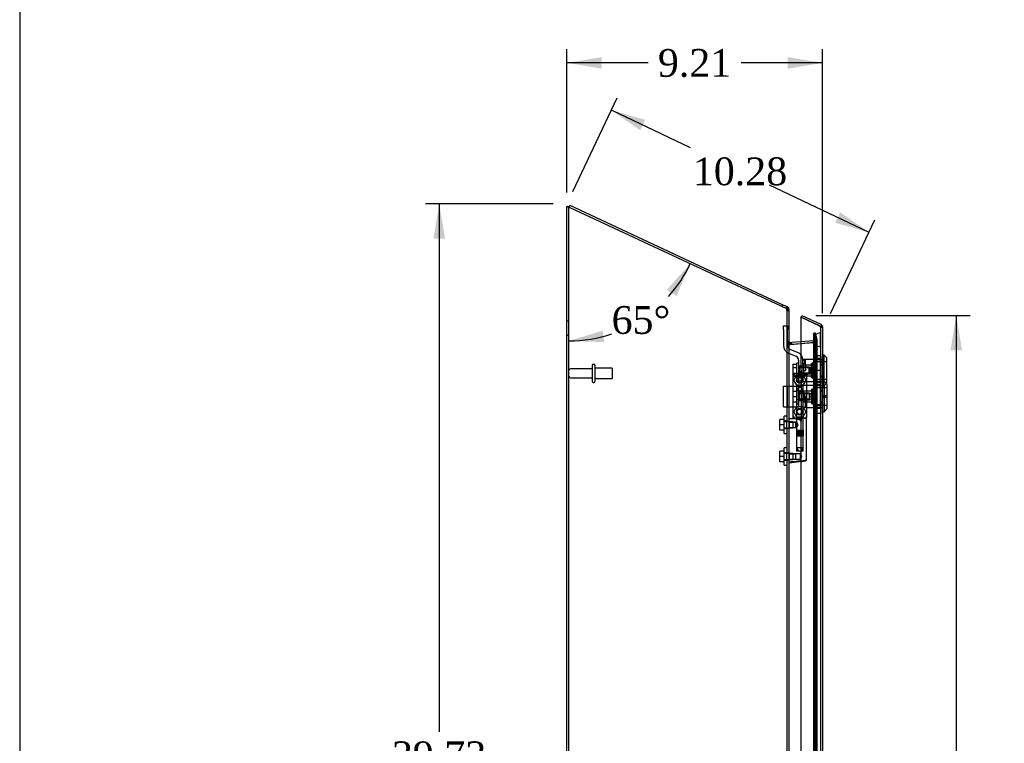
# Model space of a CAD drawing. Header units: inches. Extents: x 1 to 240, y -1 to 159.
# Tile 11 of 24: x 1 to 36, y 83 to 109. Entities that reach past the tile are written whole.
import ezdxf
from ezdxf.enums import TextEntityAlignment as Align
from ezdxf.lldxf.tags import DXFTag

# ---------------------------------------------------------------- set-up
doc = ezdxf.new("R2010")
doc.units = ezdxf.units.IN
doc.header["$MEASUREMENT"] = 0
for name, color, linetype in [('COM70220', 7, 'Continuous'), ('COM70699-9', 7, 'Continuous'), ('COM70702-5', 7, 'Continuous'), ('COM70705-9', 7, 'Continuous'), ('Default', 7, 'Continuous'), ('HNG86659-1', 7, 'Continuous'), ('HNG86659-2', 7, 'Continuous'), ('LOK10031', 7, 'Continuous'), ('LOK10031_CAM', 7, 'Continuous'), ('LOK10031_INSERT', 7, 'Continuous'), ('LOK10031_NUT', 7, 'Continuous'), ('LOK10031_SC', 7, 'Continuous'), ('SCS86661', 7, 'Continuous'), ('STD26089', 7, 'Continuous'), ('WAM30017', 7, 'Continuous')]:
    doc.layers.add(name, color=color, linetype=linetype)
doc.styles.add('SEACAD_Times_New_Roman', font='times.ttf')
tags = doc.linetypes.add('HIDDEN2', pattern=[0.1875, 0.125, -0.0625]).pattern_tags.tags
tags[6:7] = [DXFTag(74, 4), DXFTag(75, 0), DXFTag(340, '0'), DXFTag(46, 0.0), DXFTag(50, 0.0), DXFTag(44, 0.0), DXFTag(45, 0.0)]
tags[4:5] = [DXFTag(74, 4), DXFTag(75, 0), DXFTag(340, '0'), DXFTag(46, 0.0), DXFTag(50, 0.0), DXFTag(44, 0.0), DXFTag(45, 0.0)]
doc.dimstyles.new('HAMMOND_(STH_-_240x160)', dxfattribs={"dimtxt": 1, "dimasz": 1.25, "dimexe": 0.5, "dimexo": 0.5, "dimgap": 0.25, "dimtad": 0, "dimtih": 1, "dimtoh": 1, "dimzin": 0, "dimdsep": 46, "dimtxsty": 'SEACAD_Times_New_Roman', "dimblk1": '_SE_FILLED', "dimblk2": '_SE_FILLED', "dimsah": 1, "dimcen": 0.5, "dimadec": 0, "dimazin": 0, "dimtfac": 0.8, "dimtofl": 0, "dimtmove": 0, "dimatfit": 3, "dimfxl": 1, "dimtolj": 1, "dimtzin": 0, "dimarcsym": 0})

# ---------------------------------------------------------------- blocks, each defined once
blk = doc.blocks.new('SE1')
at = {"layer": 'COM70220', "color": 7, "linetype": 'HIDDEN2'}
for p, q in [((29.818, 97.753), (29.82, 98.002)), ((29.82, 98.002), (29.82, 97.503)), ((29.82, 98.002), (29.821, 98.002)), ((29.821, 98.002), (29.821, 97.503)), ((29.572, 97.753), (29.572, 97.503)), ((29.818, 97.753), (29.818, 97.503)), ((29.82, 97.504), (29.818, 97.753)), ((29.572, 97.503), (29.572, 64.384)), ((29.818, 97.503), (29.818, 64.384)), ((29.821, 97.504), (29.82, 97.504)), ((29.82, 97.503), (29.82, 64.384)), ((29.821, 97.503), (29.821, 64.384))]:
    blk.add_line(p, q, dxfattribs=at)
blk.add_arc((29.822, 97.753), 0.25, 90, 270, dxfattribs=at)
at = {"layer": 'COM70699-9', "color": 7, "linetype": 'Continuous'}
for p, q in [((20.684, 63.03), (20.684, 102.565)), ((20.684, 102.565), (20.756, 102.565)), ((20.792, 102.523), (28.576, 98.893)), ((28.606, 98.89), (28.576, 98.893)), ((28.684, 98.816), (28.684, 63.03)), ((28.684, 97.662), (28.69, 97.64)), ((28.69, 97.64), (28.691, 97.633)), ((28.717, 97.592), (28.723, 97.591)), ((28.72, 97.591), (28.72, 97.591)), ((28.723, 97.591), (29.122, 97.626))]:
    blk.add_line(p, q, dxfattribs=at)
at = {"layer": 'COM70699-9', "color": 7, "linetype": 'HIDDEN2'}
for p, q in [((20.756, 63.03), (20.756, 102.565)), ((28.576, 98.893), (28.606, 98.89)), ((28.586, 98.89), (28.606, 98.89)), ((28.612, 98.816), (28.684, 98.816)), ((28.612, 98.816), (28.612, 94.825)), ((20.756, 98.422), (20.684, 98.422)), ((29.569, 97.988), (29.569, 63.899)), ((29.624, 97.784), (29.569, 97.988)), ((29.569, 97.988), (29.639, 97.988)), ((29.694, 97.784), (29.639, 97.988)), ((29.639, 97.988), (29.639, 63.899)), ((20.684, 97.922), (20.756, 97.922)), ((28.684, 97.677), (28.612, 97.677)), ((28.684, 97.662), (28.612, 97.662)), ((28.69, 97.64), (28.629, 97.64)), ((28.629, 97.64), (28.634, 97.633)), ((28.634, 97.633), (28.629, 97.64)), ((28.691, 97.633), (28.634, 97.633)), ((28.69, 97.64), (28.684, 97.662)), ((28.717, 97.592), (28.712, 97.592)), ((28.712, 97.592), (28.72, 97.591)), ((28.723, 97.591), (28.73, 97.591)), ((28.73, 97.591), (29.599, 97.667)), ((29.122, 97.626), (29.592, 97.667)), ((29.592, 97.667), (29.598, 97.67)), ((29.592, 97.667), (29.599, 97.667)), ((29.598, 97.67), (29.619, 97.714)), ((29.619, 97.714), (29.598, 97.67)), ((29.598, 97.67), (29.615, 97.67)), ((29.599, 97.667), (29.615, 97.67)), ((29.615, 97.67), (29.599, 97.667)), ((29.619, 97.714), (29.625, 97.774)), ((29.625, 97.774), (29.619, 97.714)), ((29.619, 97.714), (29.679, 97.714)), ((29.625, 97.774), (29.624, 97.784)), ((29.624, 97.784), (29.694, 97.784)), ((29.624, 97.784), (29.625, 97.774)), ((29.625, 97.774), (29.697, 97.774)), ((29.625, 64.112), (29.625, 97.774)), ((29.697, 97.774), (29.694, 97.784)), ((29.694, 97.784), (29.697, 97.774)), ((29.697, 64.112), (29.697, 97.774)), ((28.684, 94.813), (28.612, 94.813)), ((28.612, 94.573), (28.684, 94.573)), ((28.612, 94.561), (28.612, 93.684)), ((28.684, 93.671), (28.612, 93.671)), ((28.612, 93.431), (28.684, 93.431)), ((28.612, 93.419), (28.612, 80.836))]:
    blk.add_line(p, q, dxfattribs=at)
for centre, radius, start, end in [((28.468, 98.807), 0.145, 3.2921, 35.0163), ((28.88, 98.004), 0.445, 236.3875, 247.7335), ((28.896, 97.734), 0.228, 206.0219, 218.2776), ((29.469, 97.955), 0.32, 297.2235, 311.0187), ((29.579, 97.778), 0.119, 327.3645, 358.4253), ((29.579, 97.778), 0.119, 327.3646, 358.4254)]:
    blk.add_arc(centre, radius, start, end, dxfattribs=at)
at = {"layer": 'COM70699-9', "color": 7, "linetype": 'Continuous'}
blk.add_arc((28.896, 97.734), 0.228, 206.0218, 218.2777, dxfattribs=at)
for points, knots in [([(20.792, 102.523), (20.778, 102.526), (20.764, 102.53), (20.738, 102.537), (20.726, 102.54), (20.706, 102.547), (20.698, 102.551), (20.687, 102.558), (20.684, 102.562), (20.684, 102.565)], [0, 0, 0, 0, 0.25, 0.25, 0.5, 0.5, 0.75, 0.75, 1, 1, 1, 1]), ([(20.76, 102.552), (20.76, 102.553), (20.759, 102.554), (20.757, 102.558), (20.756, 102.562), (20.756, 102.565)], [0.7007267, 0.7007267, 0.7007267, 0.7007267, 0.75, 0.75, 1, 1, 1, 1]), ([(28.684, 98.816), (28.684, 98.822), (28.682, 98.828), (28.675, 98.841), (28.67, 98.847), (28.656, 98.859), (28.647, 98.866), (28.628, 98.878), (28.618, 98.884), (28.606, 98.89)], [0, 0, 0, 0, 0.25, 0.25, 0.5, 0.5, 0.75, 0.75, 1, 1, 1, 1])]:
    blk.add_open_spline(points, degree=3, knots=knots, dxfattribs=at)
at = {"layer": 'COM70699-9', "color": 7, "linetype": 'HIDDEN2'}
for points, knots in [([(20.792, 102.523), (20.787, 102.526), (20.783, 102.53), (20.774, 102.537), (20.77, 102.54), (20.764, 102.547), (20.762, 102.55), (20.76, 102.552)], [0, 0, 0, 0, 0.25, 0.25, 0.5, 0.5, 0.7007267, 0.7007267, 0.7007267, 0.7007267]), ([(28.606, 98.89), (28.618, 98.884), (28.628, 98.878), (28.647, 98.866), (28.656, 98.859), (28.67, 98.847), (28.675, 98.841), (28.682, 98.828), (28.684, 98.822), (28.684, 98.816)], [0, 0, 0, 0, 0.25, 0.25, 0.5, 0.5, 0.75, 0.75, 1, 1, 1, 1])]:
    blk.add_open_spline(points, degree=3, knots=knots, dxfattribs=at)
for points in [[(28.612, 97.662), (28.612, 97.655), (28.618, 97.647), (28.629, 97.64)], [(28.629, 97.64), (28.618, 97.647), (28.612, 97.655), (28.612, 97.662)]]:
    blk.add_open_spline(points, degree=3, dxfattribs=at)
at = {"layer": 'COM70702-5', "color": 7, "linetype": 'Continuous'}
for p, q in [((20.755, 102.54), (20.785, 102.605)), ((20.785, 102.605), (28.47, 99.022)), ((28.439, 98.957), (28.47, 99.022)), ((28.47, 99.022), (28.622, 98.951)), ((28.594, 98.891), (28.622, 98.951)), ((28.662, 98.853), (28.684, 98.853)), ((28.684, 98.853), (28.684, 98.816)), ((28.723, 97.662), (28.781, 97.668)), ((28.723, 97.662), (28.73, 97.591)), ((28.781, 97.668), (29.122, 97.697)), ((28.787, 97.596), (28.781, 97.668))]:
    blk.add_line(p, q, dxfattribs=at)
at = {"layer": 'COM70702-5', "color": 7, "linetype": 'HIDDEN2'}
for p, q in [((20.755, 102.54), (20.792, 102.523)), ((28.576, 98.893), (28.591, 98.886)), ((28.591, 98.886), (28.594, 98.891)), ((28.612, 98.853), (28.612, 98.816)), ((28.612, 98.853), (28.662, 98.853)), ((28.612, 98.808), (28.684, 98.808)), ((29.635, 98.007), (29.566, 97.988)), ((29.62, 97.783), (29.566, 97.988)), ((29.69, 97.802), (29.635, 98.007)), ((28.612, 97.698), (28.684, 97.698)), ((28.73, 97.591), (28.787, 97.596)), ((28.73, 97.591), (28.73, 97.591)), ((28.787, 97.596), (29.569, 97.664)), ((28.787, 97.596), (28.787, 97.596)), ((29.122, 97.697), (29.563, 97.736)), ((29.563, 97.736), (29.589, 97.738)), ((29.569, 97.664), (29.563, 97.736)), ((29.569, 97.664), (29.595, 97.666)), ((29.589, 97.738), (29.595, 97.666)), ((29.62, 97.783), (29.69, 97.802))]:
    blk.add_line(p, q, dxfattribs=at)
for centre, radius, start, end in [((28.576, 98.853), 0.036, 0.0001, 64.9999), ((28.72, 97.698), 0.108, 180, 275), ((29.586, 97.774), 0.036, 275.0001, 14.9999), ((29.586, 97.774), 0.108, 275, 15)]:
    blk.add_arc(centre, radius, start, end, dxfattribs=at)
at = {"layer": 'COM70702-5', "color": 7, "linetype": 'Continuous'}
for centre, radius, start, end in [((28.576, 98.853), 0.108, 0, 65), ((28.72, 97.698), 0.036, 180, 275)]:
    blk.add_arc(centre, radius, start, end, dxfattribs=at)
at = {"layer": 'COM70705-9', "color": 7, "linetype": 'Continuous'}
for p, q in [((29.122, 98.566), (29.152, 98.631)), ((29.786, 98.256), (29.122, 98.566)), ((29.122, 98.566), (29.786, 98.256)), ((29.122, 96.667), (29.122, 98.566)), ((29.152, 98.631), (29.832, 98.314)), ((29.786, 98.256), (29.888, 98.256)), ((29.888, 98.256), (29.888, 98.249)), ((29.889, 98.249), (29.888, 98.249)), ((29.894, 98.216), (29.894, 63.671)), ((28.947, 96.542), (28.997, 96.542)), ((28.822, 96.417), (28.822, 95.055)), ((29.122, 82.679), (29.122, 93.37))]:
    blk.add_line(p, q, dxfattribs=at)
at = {"layer": 'COM70705-9', "color": 7, "linetype": 'HIDDEN2'}
for p, q in [((29.786, 98.256), (29.801, 98.249)), ((29.888, 98.249), (29.788, 98.249)), ((29.822, 98.216), (29.822, 63.671)), ((29.822, 98.216), (29.894, 98.216)), ((29.822, 97.047), (29.824, 97.047)), ((29.122, 96.667), (29.122, 94.805)), ((29.822, 96.85), (29.894, 96.85)), ((29.822, 96.453), (29.894, 96.453)), ((29.822, 96.256), (29.824, 96.256)), ((29.822, 96.11), (29.824, 96.11)), ((29.822, 95.913), (29.894, 95.913)), ((29.822, 95.516), (29.894, 95.516)), ((29.822, 95.319), (29.824, 95.319)), ((28.997, 94.93), (28.947, 94.93)), ((29.122, 93.37), (29.122, 94.805))]:
    blk.add_line(p, q, dxfattribs=at)
for centre in [(29.078, 96.308), (29.078, 95.166)]:
    blk.add_circle(centre, 0.12, dxfattribs=at)
at = {"layer": 'COM70705-9', "color": 7, "linetype": 'Continuous'}
for centre, radius, start, end in [((29.786, 98.216), 0.108, 17.5839, 65), ((29.786, 98.216), 0.108, 0, 17.5839), ((28.947, 96.417), 0.125, 90, 94.9232), ((28.997, 96.667), 0.125, 270, 0), ((28.947, 96.417), 0.125, 175.4638, 180), ((28.947, 95.055), 0.125, 180, 184.5362)]:
    blk.add_arc(centre, radius, start, end, dxfattribs=at)
at = {"layer": 'COM70705-9', "color": 7, "linetype": 'HIDDEN2'}
for centre, radius, start, end in [((29.786, 98.216), 0.036, 0, 65), ((28.947, 96.417), 0.125, 94.9232, 175.4638), ((28.947, 95.055), 0.125, 184.5362, 270), ((28.997, 94.805), 0.125, 0, 90)]:
    blk.add_arc(centre, radius, start, end, dxfattribs=at)
for centre, major_axis, ratio, start_param, end_param in [((29.786, 91.841), (0, 6.415), 0.005612, 6.236413, 6.283185), ((29.786, 98.216), (-0.036, 0), 0.9073, 3.141593, 4.665617)]:
    blk.add_ellipse(centre, major_axis=major_axis, ratio=ratio, start_param=start_param, end_param=end_param, dxfattribs=at)
at = {"layer": 'COM70705-9', "color": 7, "linetype": 'Continuous'}
blk.add_ellipse((29.786, 98.216), major_axis=(-0.108, 0), ratio=0.9073, start_param=3.141593, end_param=3.481043, dxfattribs=at)
at = {"layer": 'HNG86659-1', "color": 7, "linetype": 'Continuous'}
for p, q in [((29.294, 96.542), (28.859, 96.542)), ((28.884, 96.487), (28.862, 96.542)), ((28.885, 96.484), (28.862, 96.542)), ((29.271, 96.484), (29.294, 96.542)), ((29.272, 96.487), (29.294, 96.542)), ((28.823, 96.504), (28.823, 94.989)), ((28.823, 96.503), (28.842, 96.454)), ((28.885, 96.484), (28.884, 96.487)), ((29.271, 96.484), (29.272, 96.487)), ((29.333, 96.503), (29.314, 96.454)), ((29.333, 94.989), (29.333, 96.504)), ((28.957, 94.91), (28.696, 94.91)), ((28.842, 94.984), (28.842, 94.949)), ((29.294, 94.929), (28.861, 94.929)), ((28.861, 94.929), (29.294, 94.929)), ((29.314, 94.949), (29.314, 94.984)), ((29.314, 93.429), (29.314, 94.91)), ((29.155, 93.374), (28.695, 93.317)), ((29.138, 93.372), (28.697, 93.317)), ((29.138, 93.372), (29.28, 93.39)), ((29.155, 93.374), (29.138, 93.372))]:
    blk.add_line(p, q, dxfattribs=at)
at = {"layer": 'HNG86659-1', "color": 7, "linetype": 'HIDDEN2'}
for p, q in [((28.958, 96.099), (28.958, 94.941)), ((28.97, 96.11), (29.186, 96.11)), ((29.198, 94.941), (29.198, 96.099)), ((28.706, 94.79), (28.684, 94.811)), ((28.706, 94.596), (28.706, 94.79)), ((28.938, 94.79), (28.706, 94.79)), ((28.706, 94.79), (28.938, 94.79)), ((28.862, 94.949), (28.875, 94.949)), ((28.875, 94.949), (29.281, 94.949)), ((28.959, 94.79), (28.938, 94.79)), ((28.938, 94.596), (28.938, 94.79)), ((28.958, 94.941), (28.946, 94.929)), ((28.946, 94.929), (28.958, 94.918)), ((28.958, 94.941), (29.198, 94.941)), ((29.198, 94.918), (28.958, 94.918)), ((28.958, 94.918), (28.958, 94.789)), ((29.21, 94.929), (29.198, 94.941)), ((29.198, 94.918), (29.21, 94.929)), ((29.198, 93.76), (29.198, 94.918)), ((29.281, 94.949), (29.294, 94.949)), ((28.684, 94.575), (28.706, 94.596)), ((28.706, 94.596), (28.938, 94.596)), ((28.706, 94.596), (28.938, 94.596)), ((28.938, 94.596), (28.959, 94.596)), ((28.958, 94.597), (28.958, 93.76)), ((29.186, 93.748), (28.97, 93.748)), ((28.706, 93.648), (28.684, 93.67)), ((28.684, 93.433), (28.706, 93.455)), ((28.706, 93.455), (28.706, 93.648)), ((28.938, 93.648), (28.706, 93.648)), ((28.706, 93.648), (28.938, 93.648)), ((28.706, 93.455), (28.938, 93.455)), ((28.706, 93.455), (28.938, 93.455)), ((29.098, 93.648), (28.938, 93.648)), ((28.938, 93.455), (28.938, 93.648)), ((28.938, 93.455), (29.098, 93.455)), ((29.098, 93.455), (29.098, 93.648)), ((29.153, 93.551), (29.098, 93.648)), ((29.098, 93.455), (29.153, 93.551))]:
    blk.add_line(p, q, dxfattribs=at)
for centre, radius in [((29.078, 96.307), 0.118), ((29.078, 96.307), 0.0968), ((29.078, 96.307), 0.0968), ((29.078, 95.166), 0.118), ((29.078, 95.166), 0.0968), ((29.078, 95.166), 0.0968)]:
    blk.add_circle(centre, radius, dxfattribs=at)
at = {"layer": 'HNG86659-1', "color": 7, "linetype": 'Continuous'}
for centre, radius, start, end in [((28.862, 96.503), 0.0392, 106.467, 168.78), ((28.861, 96.493), 0.0491, 88.6161, 102.0318), ((29.295, 96.493), 0.0491, 77.9682, 91.3839), ((29.294, 96.503), 0.0392, 11.22, 73.533), ((28.866, 96.504), 0.0432, 170.3107, 181.0665), ((28.867, 96.448), 0.0255, 130.6693, 167.2932), ((29.098, 97.269), 0.839, 252.8076, 268.6088), ((29.056, 97.276), 0.846, 271.4593, 287.1243), ((29.289, 96.448), 0.0255, 12.7068, 49.3307), ((29.29, 96.504), 0.0432, 358.9335, 9.6893), ((28.696, 94.898), 0.0118, 91.6274, 180), ((29.896, 95.53), 1.368, 208.4945, 208.8184), ((28.696, 94.898), 0.0118, 90.0008, 91.6266), ((28.862, 94.987), 0.039, 178.4395, 188.4336), ((28.862, 94.989), 0.0395, 190.0421, 238.9435), ((28.875, 94.983), 0.0339, 170.6189, 178.4811), ((28.861, 94.949), 0.0197, 180, 270), ((28.861, 94.91), 0.0197, 90, 180), ((29.294, 94.949), 0.0197, 270, 360), ((29.294, 94.91), 0.0197, 0, 90), ((29.28, 94.983), 0.0339, 1.4039, 9.3839), ((29.294, 94.989), 0.0395, 301.1698, 349.9579), ((29.294, 94.987), 0.039, 351.5664, 1.5605), ((29.347, 93.307), 0.656, 176.4098, 179.0269), ((28.729, 93.333), 0.0401, 145.0143, 158.1633), ((29.275, 93.429), 0.0394, 277.125, 0.0158), ((28.696, 93.329), 0.0118, 180, 245.0772), ((28.696, 93.329), 0.0118, 245.0769, 265.6132), ((28.696, 93.329), 0.0118, 265.5954, 277.125)]:
    blk.add_arc(centre, radius, start, end, dxfattribs=at)
at = {"layer": 'HNG86659-1', "color": 7, "linetype": 'HIDDEN2'}
for centre, radius, start, end in [((29.275, 96.602), 0.429, 188.1861, 189.6334), ((28.88, 96.602), 0.429, 350.3666, 351.8139), ((28.762, 95.807), 0.706, 84.0828, 84.9944), ((29.394, 95.807), 0.706, 95.0055, 95.9173), ((28.97, 96.099), 0.0118, 90, 180), ((29.186, 96.099), 0.0118, 0, 90), ((28.761, 95.69), 0.711, 274.9929, 275.9146), ((28.875, 94.983), 0.0339, 192.1585, 269.1433), ((28.862, 94.989), 0.0395, 238.9435, 269.2685), ((28.862, 94.991), 0.0417, 269.1335, 269.9996), ((29.28, 94.983), 0.0339, 270.8539, 347.8815), ((29.294, 94.989), 0.0395, 270.7316, 301.1698), ((29.294, 94.991), 0.0417, 270.0004, 270.8665), ((29.395, 95.69), 0.711, 264.0853, 265.0072), ((28.97, 93.76), 0.0118, 180, 270), ((29.186, 93.76), 0.0118, 270, 0)]:
    blk.add_arc(centre, radius, start, end, dxfattribs=at)
at = {"layer": 'HNG86659-1', "color": 7, "linetype": 'Continuous'}
for centre, major_axis, ratio, start_param, end_param in [((28.862, 96.53), (0, -0.0118), 0.049276, 3.017238, 3.218468), ((29.294, 96.53), (0, -0.0118), 0.049276, 3.064718, 3.265947), ((29.078, 96.494), (0.203, 0), 0.124034, 3.683883, 5.830555)]:
    blk.add_ellipse(centre, major_axis=major_axis, ratio=ratio, start_param=start_param, end_param=end_param, dxfattribs=at)
for points, knots in [([(28.85, 96.467), (28.852, 96.471), (28.855, 96.474), (28.861, 96.479), (28.864, 96.481), (28.869, 96.483), (28.871, 96.484), (28.875, 96.485), (28.877, 96.485), (28.88, 96.485), (28.881, 96.485), (28.883, 96.485), (28.884, 96.485), (28.885, 96.484)], [0, 0, 0, 0, 0.25, 0.25, 0.5, 0.5, 0.625, 0.625, 0.75, 0.75, 0.875, 0.875, 1, 1, 1, 1]), ([(29.306, 96.467), (29.304, 96.471), (29.301, 96.474), (29.295, 96.479), (29.292, 96.481), (29.286, 96.483), (29.285, 96.484), (29.281, 96.485), (29.279, 96.485), (29.276, 96.485), (29.275, 96.485), (29.273, 96.485), (29.272, 96.485), (29.271, 96.484)], [0, 0, 0, 0, 0.25, 0.25, 0.5, 0.5, 0.625, 0.625, 0.75, 0.75, 0.875, 0.875, 1, 1, 1, 1]), ([(28.684, 94.876), (28.684, 94.876), (28.685, 94.877), (28.688, 94.877), (28.69, 94.877), (28.693, 94.877)], [0, 0, 0, 0, 0.5, 0.5, 1, 1, 1, 1]), ([(28.696, 94.91), (28.695, 94.91), (28.695, 94.91), (28.695, 94.91), (28.695, 94.91), (28.695, 94.909), (28.695, 94.909), (28.694, 94.909), (28.694, 94.908), (28.694, 94.906), (28.694, 94.903), (28.693, 94.894), (28.693, 94.886), (28.693, 94.877)], [0, 0, 0, 0, 0.03125, 0.03125, 0.0625, 0.0625, 0.125, 0.125, 0.25, 0.25, 0.5, 0.5, 1, 1, 1, 1]), ([(28.957, 94.91), (28.968, 94.91), (28.978, 94.908), (29, 94.903), (29.011, 94.9), (29.034, 94.892), (29.045, 94.888), (29.062, 94.882), (29.067, 94.879), (29.078, 94.875), (29.084, 94.873), (29.09, 94.87)], [0, 0, 0, 0, 0.25, 0.25, 0.5, 0.5, 0.75, 0.75, 0.875, 0.875, 1, 1, 1, 1]), ([(28.684, 93.349), (28.684, 93.349), (28.685, 93.348), (28.688, 93.348), (28.69, 93.348), (28.692, 93.348)], [0, 0, 0, 0, 0.5, 0.5, 1, 1, 1, 1]), ([(28.697, 93.356), (28.723, 93.359), (28.749, 93.362), (28.775, 93.366), (28.88, 93.379), (28.985, 93.392), (29.09, 93.405)], [0, 0, 0, 0, 0.198595, 0.198595, 0.198595, 1, 1, 1, 1]), ([(29.09, 93.405), (29.09, 93.405), (29.091, 93.405), (29.092, 93.405), (29.092, 93.405), (29.094, 93.404), (29.095, 93.404), (29.098, 93.403), (29.1, 93.402), (29.107, 93.401), (29.111, 93.399), (29.124, 93.396), (29.133, 93.394), (29.141, 93.391)], [0, 0, 0, 0, 0.03125, 0.03125, 0.0625, 0.0625, 0.125, 0.125, 0.25, 0.25, 0.5, 0.5, 1, 1, 1, 1]), ([(29.141, 93.391), (29.153, 93.393), (29.165, 93.395), (29.188, 93.399), (29.2, 93.401), (29.231, 93.406), (29.25, 93.41), (29.273, 93.414), (29.28, 93.416), (29.292, 93.419), (29.298, 93.42), (29.306, 93.423), (29.309, 93.424), (29.312, 93.426), (29.313, 93.427), (29.314, 93.428), (29.314, 93.428), (29.314, 93.429)], [0, 0, 0, 0, 0.125, 0.125, 0.25, 0.25, 0.5, 0.5, 0.625, 0.625, 0.75, 0.75, 0.875, 0.875, 0.9375, 0.9375, 1, 1, 1, 1]), ([(29.141, 93.391), (29.141, 93.388), (29.141, 93.385), (29.142, 93.38), (29.142, 93.378), (29.142, 93.375), (29.142, 93.375), (29.143, 93.374), (29.144, 93.374), (29.146, 93.373), (29.148, 93.374), (29.151, 93.374), (29.153, 93.374), (29.155, 93.374)], [0, 0, 0, 0, 0.25, 0.25, 0.5, 0.5, 0.625, 0.625, 0.75, 0.75, 0.875, 0.875, 1, 1, 1, 1])]:
    blk.add_open_spline(points, degree=3, knots=knots, dxfattribs=at)
at = {"layer": 'HNG86659-1', "color": 7, "linetype": 'HIDDEN2'}
for points, knots in [([(29.007, 94.693), (29.007, 94.707), (29.003, 94.72), (28.992, 94.742), (28.986, 94.752), (28.968, 94.778), (28.958, 94.79), (28.958, 94.79), (28.958, 94.79), (28.958, 94.79)], [0, 0, 0, 0, 0.0625, 0.0625, 0.125, 0.125, 0.25, 0.25, 0.2503152, 0.2503152, 0.2503152, 0.2503152]), ([(28.958, 94.596), (28.958, 94.596), (28.968, 94.608), (28.986, 94.634), (28.992, 94.644), (29.003, 94.666), (29.007, 94.68), (29.007, 94.693)], [0.7505722, 0.7505722, 0.7505722, 0.7505722, 0.875, 0.875, 0.9375, 0.9375, 1, 1, 1, 1]), ([(29.007, 94.696), (29.007, 94.695), (29.007, 94.694), (29.007, 94.689), (29.007, 94.686), (29.006, 94.682)], [0.49628825, 0.49628825, 0.49628825, 0.49628825, 0.5, 0.5, 0.51768311, 0.51768311, 0.51768311, 0.51768311])]:
    blk.add_open_spline(points, degree=3, knots=knots, dxfattribs=at)
at = {"layer": 'HNG86659-2', "color": 7, "linetype": 'HIDDEN2'}
for p, q in [((29.029, 96.032), (28.96, 95.914)), ((29.196, 95.914), (28.96, 95.914)), ((28.96, 95.914), (28.96, 94.496)), ((29.127, 96.032), (29.029, 96.032)), ((29.196, 95.914), (29.127, 96.032)), ((29.196, 94.496), (29.196, 95.914)), ((28.955, 94.496), (28.957, 94.496)), ((28.955, 94.496), (28.955, 94.496)), ((28.955, 94.496), (28.955, 94.299)), ((28.955, 94.496), (28.955, 94.299)), ((28.957, 94.496), (28.968, 94.496)), ((28.957, 94.496), (28.957, 94.299)), ((28.959, 94.496), (28.959, 94.299)), ((28.96, 94.496), (28.96, 94.299)), ((28.964, 94.496), (28.964, 94.299)), ((28.966, 94.496), (28.966, 94.299)), ((28.968, 94.496), (28.975, 94.496)), ((28.968, 94.496), (28.968, 94.299)), ((28.975, 94.496), (29, 94.496)), ((28.975, 94.496), (28.975, 94.299)), ((28.976, 94.496), (28.976, 94.299)), ((28.982, 94.496), (28.982, 94.299)), ((28.99, 94.496), (28.99, 94.299)), ((28.992, 94.496), (28.992, 94.299)), ((29, 94.496), (29.008, 94.496)), ((29, 94.496), (29, 94.299)), ((29.008, 94.496), (29.012, 94.496)), ((29.008, 94.496), (29.008, 94.299)), ((29.012, 94.496), (29.045, 94.496)), ((29.012, 94.496), (29.012, 94.299)), ((29.021, 94.496), (29.021, 94.299)), ((29.03, 94.496), (29.03, 94.299)), ((29.035, 94.496), (29.035, 94.299)), ((29.045, 94.496), (29.053, 94.496)), ((29.045, 94.496), (29.045, 94.299)), ((29.053, 94.496), (29.06, 94.496)), ((29.053, 94.496), (29.053, 94.299)), ((29.06, 94.496), (29.096, 94.496)), ((29.06, 94.496), (29.06, 94.299)), ((29.071, 94.496), (29.071, 94.299)), ((29.078, 94.496), (29.078, 94.299)), ((29.086, 94.496), (29.086, 94.299)), ((29.096, 94.496), (29.102, 94.496)), ((29.096, 94.496), (29.096, 94.299)), ((29.102, 94.496), (29.11, 94.496)), ((29.102, 94.496), (29.102, 94.299)), ((29.11, 94.496), (29.143, 94.496)), ((29.11, 94.496), (29.11, 94.299)), ((29.121, 94.496), (29.121, 94.299)), ((29.126, 94.496), (29.126, 94.299)), ((29.135, 94.496), (29.135, 94.299)), ((29.143, 94.496), (29.147, 94.496)), ((29.143, 94.496), (29.143, 94.299)), ((29.147, 94.496), (29.156, 94.496)), ((29.147, 94.496), (29.147, 94.299)), ((29.156, 94.496), (29.18, 94.496)), ((29.156, 94.496), (29.156, 94.299)), ((29.164, 94.496), (29.164, 94.299)), ((29.166, 94.496), (29.166, 94.299)), ((29.175, 94.496), (29.175, 94.299)), ((29.18, 94.496), (29.188, 94.496)), ((29.18, 94.496), (29.18, 94.299)), ((29.18, 94.496), (29.18, 94.299)), ((29.188, 94.496), (29.199, 94.496)), ((29.188, 94.496), (29.188, 94.299)), ((29.19, 94.496), (29.19, 94.299)), ((29.192, 94.496), (29.192, 94.299)), ((29.195, 94.496), (29.195, 94.299)), ((29.197, 94.496), (29.197, 94.299)), ((29.199, 94.496), (29.201, 94.496)), ((29.199, 94.496), (29.199, 94.299)), ((29.201, 94.496), (29.201, 94.299)), ((29.201, 94.496), (29.201, 94.496)), ((29.201, 94.299), (29.201, 94.496)), ((28.955, 94.299), (28.955, 94.299)), ((28.955, 94.299), (28.957, 94.299)), ((28.957, 94.299), (28.968, 94.299)), ((28.96, 94.299), (28.96, 93.866)), ((28.968, 94.299), (28.975, 94.299)), ((28.975, 94.299), (29, 94.299)), ((29, 94.299), (29.008, 94.299)), ((29.008, 94.299), (29.012, 94.299)), ((29.012, 94.299), (29.045, 94.299)), ((29.045, 94.299), (29.053, 94.299)), ((29.053, 94.299), (29.06, 94.299)), ((29.06, 94.299), (29.096, 94.299)), ((29.096, 94.299), (29.102, 94.299)), ((29.102, 94.299), (29.11, 94.299)), ((29.11, 94.299), (29.143, 94.299)), ((29.143, 94.299), (29.147, 94.299)), ((29.147, 94.299), (29.156, 94.299)), ((29.156, 94.299), (29.18, 94.299)), ((29.18, 94.299), (29.188, 94.299)), ((29.188, 94.299), (29.199, 94.299)), ((29.196, 93.866), (29.196, 94.299)), ((29.199, 94.299), (29.201, 94.299)), ((29.201, 94.299), (29.201, 94.299)), ((29.196, 93.866), (28.96, 93.866)), ((28.96, 93.866), (29.029, 93.748)), ((29.127, 93.748), (29.196, 93.866))]:
    blk.add_line(p, q, dxfattribs=at)
at = {"layer": 'LOK10031', "color": 7, "linetype": 'HIDDEN2'}
for p, q in [((29.184, 97.044), (29.184, 97.025)), ((29.284, 97.044), (29.184, 97.044)), ((29.284, 96.845), (29.284, 97.044)), ((29.824, 97.044), (29.284, 97.044)), ((29.494, 96.402), (29.494, 96.902)), ((29.554, 96.902), (29.494, 96.902)), ((29.554, 96.337), (29.554, 96.967)), ((30.054, 96.967), (29.554, 96.967)), ((29.824, 97.047), (29.894, 97.047)), ((29.824, 96.883), (29.824, 97.047)), ((29.824, 96.883), (29.894, 96.883)), ((29.824, 96.421), (29.824, 96.883)), ((29.284, 96.845), (29.184, 96.845)), ((29.184, 96.763), (29.184, 96.259)), ((29.184, 96.652), (29.284, 96.652)), ((29.284, 96.845), (29.284, 96.652)), ((29.494, 96.845), (29.284, 96.845)), ((29.184, 96.458), (29.494, 96.458)), ((29.184, 96.259), (29.824, 96.259)), ((29.494, 96.402), (29.554, 96.402)), ((29.554, 96.337), (30.054, 96.337)), ((29.824, 96.421), (29.894, 96.421)), ((29.824, 96.256), (29.824, 96.421)), ((29.824, 96.256), (29.894, 96.256)), ((29.954, 96.264), (29.894, 96.264)), ((30.035, 96.183), (29.954, 96.264)), ((29.184, 96.107), (29.184, 95.322)), ((29.824, 96.107), (29.184, 96.107)), ((29.494, 95.908), (29.184, 95.908)), ((29.494, 95.964), (29.494, 95.464)), ((29.554, 95.964), (29.494, 95.964)), ((29.554, 96.029), (29.554, 95.399)), ((30.054, 96.029), (29.554, 96.029)), ((29.824, 96.11), (29.894, 96.11)), ((29.824, 95.945), (29.824, 96.11)), ((29.824, 95.945), (29.894, 95.945)), ((29.824, 95.483), (29.824, 95.945)), ((29.284, 95.714), (29.184, 95.714)), ((29.184, 95.521), (29.284, 95.521)), ((29.284, 95.714), (29.284, 95.521)), ((29.284, 95.322), (29.284, 95.521)), ((29.284, 95.521), (29.494, 95.521)), ((29.494, 95.464), (29.554, 95.464)), ((29.824, 95.483), (29.894, 95.483)), ((29.824, 95.319), (29.824, 95.483)), ((29.284, 95.322), (29.184, 95.322)), ((29.284, 95.322), (29.824, 95.322)), ((29.554, 95.399), (30.054, 95.399)), ((29.824, 95.319), (29.894, 95.319))]:
    blk.add_line(p, q, dxfattribs=at)
at = {"layer": 'LOK10031', "color": 7, "linetype": 'Continuous'}
for p, q in [((29.954, 97.202), (29.894, 97.202)), ((29.954, 96.102), (29.954, 97.202)), ((30.054, 97.102), (29.954, 97.202)), ((30.054, 96.202), (30.054, 97.102)), ((29.954, 96.102), (30.054, 96.202)), ((30.054, 96.164), (30.035, 96.183)), ((29.894, 96.102), (29.954, 96.102)), ((29.954, 96.102), (29.954, 95.164)), ((30.054, 96.164), (30.054, 95.264)), ((29.894, 95.164), (29.954, 95.164)), ((29.954, 95.164), (30.054, 95.264))]:
    blk.add_line(p, q, dxfattribs=at)
at = {"layer": 'LOK10031_CAM', "color": 7, "linetype": 'HIDDEN2'}
for p, q in [((28.484, 98.13), (28.484, 98.255)), ((28.484, 98.255), (28.634, 98.255)), ((28.484, 98.13), (28.484, 97.551)), ((28.634, 98.255), (28.634, 98.13)), ((28.634, 97.551), (28.634, 98.13)), ((28.672, 97.273), (28.94, 97.164)), ((28.997, 97.303), (28.728, 97.412)), ((29.034, 97.025), (29.034, 96.65)), ((29.184, 96.763), (29.184, 97.025)), ((29.214, 97.018), (29.184, 97.018)), ((29.214, 96.898), (29.184, 96.898)), ((29.244, 96.988), (29.244, 96.928)), ((29.184, 96.808), (29.034, 96.808)), ((29.034, 96.65), (29.034, 96.275)), ((29.184, 96.493), (29.034, 96.493)), ((29.034, 96.275), (29.184, 96.275)), ((28.484, 96.091), (28.672, 96.091)), ((28.484, 95.341), (28.484, 96.091)), ((28.634, 95.341), (28.634, 96.091)), ((28.672, 96.091), (28.94, 96.091)), ((28.94, 96.091), (29.034, 96.091)), ((29.034, 96.091), (29.184, 96.091)), ((29.034, 96.091), (29.034, 95.341)), ((29.184, 95.873), (29.034, 95.873)), ((29.214, 95.826), (29.184, 95.826)), ((29.184, 95.558), (29.034, 95.558)), ((29.214, 95.606), (29.184, 95.606)), ((29.244, 95.796), (29.244, 95.636)), ((28.484, 95.341), (28.672, 95.341)), ((28.672, 95.341), (28.94, 95.341)), ((28.94, 95.341), (29.034, 95.341)), ((29.184, 95.341), (29.034, 95.341))]:
    blk.add_line(p, q, dxfattribs=at)
for centre, radius, start, end in [((28.784, 97.551), 0.3, 180, 247.9806), ((28.784, 97.551), 0.15, 180, 247.9806), ((28.884, 97.025), 0.3, 0, 67.9806), ((28.884, 97.025), 0.15, 0, 67.9806), ((29.214, 96.988), 0.03, 0, 90), ((29.214, 96.928), 0.03, 270, 0), ((29.214, 95.796), 0.03, 0, 90), ((29.214, 95.636), 0.03, 270, 0)]:
    blk.add_arc(centre, radius, start, end, dxfattribs=at)
at = {"layer": 'LOK10031_INSERT', "color": 7, "linetype": 'HIDDEN2'}
for p, q in [((29.509, 96.402), (29.509, 96.902)), ((29.569, 96.902), (29.509, 96.902)), ((29.569, 96.339), (29.569, 96.964)), ((29.904, 96.964), (29.569, 96.964)), ((29.904, 96.962), (29.904, 96.964)), ((30.054, 96.962), (29.904, 96.962)), ((29.904, 96.962), (29.904, 96.342)), ((29.069, 96.808), (29.069, 96.766)), ((29.069, 96.77), (29.444, 96.77)), ((29.219, 96.766), (29.069, 96.766)), ((29.069, 96.537), (29.069, 96.766)), ((29.444, 96.75), (29.069, 96.75)), ((29.069, 96.553), (29.444, 96.553)), ((29.069, 96.537), (29.069, 96.496)), ((29.069, 96.537), (29.219, 96.537)), ((29.069, 96.534), (29.444, 96.534)), ((29.184, 96.808), (29.219, 96.808)), ((29.219, 96.808), (29.219, 96.845)), ((29.509, 96.845), (29.219, 96.845)), ((29.219, 96.537), (29.219, 96.766)), ((29.444, 96.77), (29.444, 96.75)), ((29.444, 96.553), (29.444, 96.75)), ((29.444, 96.534), (29.444, 96.553)), ((29.219, 96.496), (29.069, 96.496)), ((29.219, 96.496), (29.219, 96.458)), ((29.219, 96.458), (29.509, 96.458)), ((29.509, 96.402), (29.569, 96.402)), ((29.569, 96.339), (29.904, 96.339)), ((29.904, 96.342), (29.904, 96.339)), ((29.904, 96.342), (30.054, 96.342)), ((29.069, 95.87), (29.069, 95.829)), ((29.069, 95.87), (29.219, 95.87)), ((29.069, 95.832), (29.444, 95.832)), ((29.219, 95.829), (29.069, 95.829)), ((29.069, 95.6), (29.069, 95.829)), ((29.219, 95.87), (29.219, 95.908)), ((29.509, 95.908), (29.219, 95.908)), ((29.219, 95.6), (29.219, 95.829)), ((29.444, 95.832), (29.444, 95.813)), ((29.509, 95.964), (29.509, 95.464)), ((29.569, 95.964), (29.509, 95.964)), ((29.569, 96.027), (29.569, 95.402)), ((30.054, 96.027), (29.569, 96.027)), ((29.444, 95.813), (29.069, 95.813)), ((29.069, 95.616), (29.444, 95.616)), ((29.069, 95.6), (29.069, 95.558)), ((29.069, 95.6), (29.219, 95.6)), ((29.069, 95.596), (29.444, 95.596)), ((29.219, 95.558), (29.184, 95.558)), ((29.219, 95.558), (29.219, 95.521)), ((29.219, 95.521), (29.509, 95.521)), ((29.444, 95.616), (29.444, 95.813)), ((29.444, 95.596), (29.444, 95.616)), ((29.509, 95.464), (29.569, 95.464)), ((29.904, 95.754), (29.904, 95.674)), ((29.904, 95.754), (30.054, 95.754)), ((30.054, 95.674), (29.904, 95.674)), ((29.569, 95.402), (30.054, 95.402))]:
    blk.add_line(p, q, dxfattribs=at)
at = {"layer": 'LOK10031_NUT', "color": 7, "linetype": 'HIDDEN2'}
for p, q in [((29.622, 97.182), (29.622, 96.652)), ((29.837, 97.182), (29.622, 97.182)), ((29.837, 97.085), (29.622, 97.085)), ((29.837, 97.036), (29.622, 97.036)), ((29.837, 97.182), (29.837, 96.652)), ((29.622, 96.652), (29.622, 96.122)), ((29.837, 96.652), (29.622, 96.652)), ((29.837, 96.652), (29.837, 96.122)), ((29.837, 96.326), (29.622, 96.326)), ((29.622, 96.268), (29.837, 96.268)), ((29.837, 96.219), (29.622, 96.219)), ((29.837, 96.147), (29.622, 96.147)), ((29.837, 96.122), (29.622, 96.122)), ((29.622, 96.122), (29.622, 96.02)), ((29.837, 96.098), (29.622, 96.098)), ((29.622, 96.02), (29.622, 95.408)), ((29.837, 96.02), (29.622, 96.02)), ((29.837, 96.122), (29.837, 96.02)), ((29.837, 96.02), (29.837, 95.408)), ((29.622, 95.408), (29.622, 95.102)), ((29.837, 95.408), (29.622, 95.408)), ((29.622, 95.331), (29.837, 95.331)), ((29.837, 95.281), (29.622, 95.281)), ((29.837, 95.408), (29.837, 95.102)), ((29.837, 95.102), (29.622, 95.102))]:
    blk.add_line(p, q, dxfattribs=at)
at = {"layer": 'LOK10031_SC', "color": 7, "linetype": 'HIDDEN2'}
for p, q in [((28.964, 96.389), (28.964, 96.914)), ((29.034, 96.914), (28.964, 96.914)), ((28.827, 96.874), (28.827, 96.763)), ((28.827, 96.874), (28.964, 96.874)), ((28.827, 96.763), (28.964, 96.763)), ((28.827, 96.763), (28.827, 96.541)), ((28.827, 96.541), (28.964, 96.541)), ((28.827, 96.541), (28.827, 96.43)), ((29.409, 96.77), (29.034, 96.77)), ((29.034, 96.77), (29.034, 96.746)), ((29.409, 96.746), (29.034, 96.746)), ((29.034, 96.534), (29.034, 96.558)), ((29.409, 96.558), (29.034, 96.558)), ((29.034, 96.534), (29.409, 96.534)), ((29.409, 96.534), (29.409, 96.77)), ((28.827, 96.43), (28.964, 96.43)), ((28.964, 96.389), (29.034, 96.389)), ((28.827, 95.907), (28.964, 95.907)), ((28.827, 95.907), (28.827, 95.714)), ((28.964, 95.977), (28.964, 95.452)), ((29.034, 95.977), (28.964, 95.977)), ((29.409, 95.832), (29.034, 95.832)), ((29.034, 95.832), (29.034, 95.808)), ((29.409, 95.832), (29.409, 95.596)), ((28.827, 95.714), (28.964, 95.714)), ((28.827, 95.714), (28.827, 95.522)), ((28.827, 95.522), (28.964, 95.522)), ((29.409, 95.808), (29.034, 95.808)), ((29.034, 95.596), (29.034, 95.62)), ((29.409, 95.62), (29.034, 95.62)), ((29.034, 95.596), (29.409, 95.596)), ((28.964, 95.452), (29.034, 95.452))]:
    blk.add_line(p, q, dxfattribs=at)
at = {"layer": 'SCS86661', "color": 7, "linetype": 'HIDDEN2'}
for p, q in [((28.857, 96.308), (28.967, 96.499)), ((28.967, 96.116), (28.857, 96.308)), ((28.967, 96.499), (29.188, 96.499)), ((29.188, 96.499), (29.299, 96.308)), ((29.299, 96.308), (29.188, 96.116)), ((29.188, 96.116), (28.967, 96.116)), ((28.857, 95.166), (28.967, 95.358)), ((28.967, 94.975), (28.857, 95.166)), ((28.967, 95.358), (29.188, 95.358)), ((29.188, 95.358), (29.299, 95.166)), ((29.299, 95.166), (29.188, 94.975)), ((28.357, 94.693), (28.357, 94.885)), ((28.507, 94.885), (28.357, 94.885)), ((28.822, 94.806), (28.507, 94.806)), ((28.822, 94.806), (28.822, 94.58)), ((29.188, 94.975), (28.967, 94.975)), ((28.357, 94.502), (28.357, 94.693)), ((28.507, 94.693), (28.357, 94.693)), ((28.507, 94.502), (28.357, 94.502)), ((28.507, 94.58), (28.822, 94.58)), ((28.357, 93.551), (28.357, 93.743)), ((28.507, 93.743), (28.357, 93.743)), ((28.357, 93.36), (28.357, 93.551)), ((28.507, 93.551), (28.357, 93.551)), ((28.507, 93.36), (28.357, 93.36)), ((28.822, 93.664), (28.507, 93.664)), ((28.507, 93.438), (28.822, 93.438)), ((28.822, 93.664), (28.822, 93.438))]:
    blk.add_line(p, q, dxfattribs=at)
for centre in [(29.078, 96.308), (29.078, 95.166)]:
    blk.add_circle(centre, 0.113, dxfattribs=at)
at = {"layer": 'STD26089', "color": 7, "linetype": 'HIDDEN2'}
for p, q in [((21.593, 96.713), (20.816, 96.713)), ((21.593, 96.842), (21.593, 96.252)), ((21.663, 96.872), (21.623, 96.872)), ((21.693, 96.842), (21.693, 96.252)), ((22.318, 96.734), (21.693, 96.734)), ((22.318, 96.734), (22.318, 96.359)), ((20.816, 96.381), (21.593, 96.381)), ((21.623, 96.222), (21.663, 96.222)), ((21.693, 96.359), (22.318, 96.359))]:
    blk.add_line(p, q, dxfattribs=at)
for centre, radius, start, end in [((20.816, 96.653), 0.06, 90, 180), ((21.623, 96.842), 0.03, 90, 180), ((21.663, 96.842), 0.03, 0, 90), ((20.816, 96.441), 0.06, 180, 270), ((21.623, 96.252), 0.03, 180, 270), ((21.663, 96.252), 0.03, 270, 0)]:
    blk.add_arc(centre, radius, start, end, dxfattribs=at)
at = {"layer": 'WAM30017', "color": 7, "linetype": 'HIDDEN2'}
for p, q in [((28.507, 94.381), (28.507, 95.006)), ((28.612, 95.006), (28.507, 95.006)), ((28.612, 94.831), (28.507, 94.831)), ((28.612, 94.561), (28.612, 94.825)), ((28.507, 94.556), (28.612, 94.556)), ((28.507, 94.381), (28.612, 94.381)), ((28.507, 93.239), (28.507, 93.864)), ((28.612, 93.864), (28.507, 93.864)), ((28.612, 93.689), (28.507, 93.689)), ((28.507, 93.414), (28.612, 93.414)), ((28.612, 93.419), (28.612, 93.684)), ((28.507, 93.239), (28.612, 93.239))]:
    blk.add_line(p, q, dxfattribs=at)
blk = doc.blocks.new('DMBLK718')
at = {"layer": 'Default', "linetype": 'Continuous', "transparency": 16777216}
for points in [[(15.874, 101.403), (16.29, 101.403), (16.082, 102.653)], [(15.874, 64.172), (16.082, 62.922), (16.29, 64.172)]]:
    blk.add_hatch(color=7, dxfattribs=at).paths.add_polyline_path(points)
at = {"layer": 'Default', "color": 7, "linetype": 'Continuous', "transparency": 16777216}
for p, q in [((20.184, 102.653), (15.582, 102.653)), ((16.082, 102.653), (16.082, 83.637)), ((16.082, 82.287), (16.082, 62.922)), ((20.292, 62.922), (15.582, 62.922))]:
    blk.add_line(p, q, dxfattribs=at)
at = {"layer": 'Default', "color": 7, "linetype": 'Continuous', "transparency": 16777216, "style": 'SEACAD_Times_New_Roman'}
blk.add_text('39.73', height=1, dxfattribs=at).set_placement((14.376, 83.287), align=Align.TOP_LEFT)
blk = doc.blocks.new('_SE_FILLED')
at = {"color": 0}
blk.add_line((0, 0), (-1, 0), dxfattribs=at)
blk.add_solid([(0, 0), (-1, -0.1665), (-1, 0.1665), (0, 0)], dxfattribs=at)
blk = doc.blocks.new('DMBLK719')
at = {"layer": 'Default', "linetype": 'Continuous', "transparency": 16777216}
for points in [[(21.934, 107.941), (20.684, 107.733), (21.934, 107.525)], [(28.644, 107.941), (28.644, 107.525), (29.894, 107.733)]]:
    blk.add_hatch(color=7, dxfattribs=at).paths.add_polyline_path(points)
at = {"layer": 'Default', "color": 7, "linetype": 'Continuous', "transparency": 16777216}
for p, q in [((20.684, 103.065), (20.684, 108.233)), ((29.894, 98.716), (29.894, 108.233)), ((23.612, 107.733), (20.684, 107.733)), ((29.894, 107.733), (26.966, 107.733))]:
    blk.add_line(p, q, dxfattribs=at)
at = {"layer": 'Default', "color": 7, "linetype": 'Continuous', "transparency": 16777216, "style": 'SEACAD_Times_New_Roman'}
blk.add_text('9.21', height=1, dxfattribs=at).set_placement((23.962, 108.233), align=Align.TOP_LEFT)
blk = doc.blocks.new('DMBLK720')
at = {"layer": 'Default', "linetype": 'Continuous', "transparency": 16777216}
for points in [[(23.503, 105.681), (22.285, 106.028), (23.325, 105.304)], [(30.532, 102.348), (30.353, 101.972), (31.572, 101.625)]]:
    blk.add_hatch(color=7, dxfattribs=at).paths.add_polyline_path(points)
at = {"layer": 'Default', "color": 7, "linetype": 'Continuous', "transparency": 16777216}
for p, q in [((20.898, 103.104), (22.499, 106.48)), ((25.136, 104.676), (22.285, 106.028)), ((31.572, 101.625), (27.983, 103.326)), ((30.186, 98.701), (31.786, 102.077))]:
    blk.add_line(p, q, dxfattribs=at)
at = {"layer": 'Default', "color": 7, "linetype": 'Continuous', "transparency": 16777216, "style": 'SEACAD_Times_New_Roman'}
blk.add_text('10.28', height=1, dxfattribs=at).set_placement((25.222, 104.326), align=Align.TOP_LEFT)
blk = doc.blocks.new('DMBLK721')
at = {"layer": 'Default', "linetype": 'Continuous', "transparency": 16777216}
for points in [[(24.634, 99.334), (25.128, 100.501), (24.282, 99.558)], [(21.969, 98.084), (20.756, 97.716), (22.023, 97.671)]]:
    blk.add_hatch(color=7, dxfattribs=at).paths.add_polyline_path(points)
at = {"layer": 'Default', "color": 7, "linetype": 'Continuous', "transparency": 16777216}
for start, end in [(318.1506, 335), (270, 288.729)]:
    blk.add_arc((20.756, 102.539), 4.824, start, end, dxfattribs=at)
at = {"layer": 'Default', "color": 7, "linetype": 'Continuous', "transparency": 16777216, "style": 'SEACAD_Times_New_Roman'}
blk.add_text('65°', height=1, dxfattribs=at).set_placement((22.293, 98.971), align=Align.TOP_LEFT)
blk = doc.blocks.new('DMBLK727')
at = {"layer": 'Default', "linetype": 'Continuous', "transparency": 16777216}
for points in [[(34.923, 97.381), (34.714, 98.631), (34.506, 97.381)], [(34.923, 64.506), (34.506, 64.506), (34.714, 63.256)]]:
    blk.add_hatch(color=7, dxfattribs=at).paths.add_polyline_path(points)
at = {"layer": 'Default', "color": 7, "linetype": 'Continuous', "transparency": 16777216}
for p, q in [((29.652, 98.631), (35.214, 98.631)), ((34.714, 98.631), (34.714, 81.794)), ((34.714, 78.944), (34.714, 63.256)), ((29.652, 63.256), (35.214, 63.256))]:
    blk.add_line(p, q, dxfattribs=at)
at = {"layer": 'Default', "color": 7, "linetype": 'Continuous', "transparency": 16777216, "style": 'SEACAD_Times_New_Roman'}
for s, p in [('35.37', (33.008, 81.444)), ('DOOR', (32.617, 79.944))]:
    blk.add_text(s, height=1, dxfattribs=at).set_placement(p, align=Align.TOP_LEFT)
blk = doc.blocks.new('BORDER')
at = {"layer": 'Default', "color": 7, "linetype": 'Continuous'}
blk.add_line((-41.86, 27.86), (-41.86, 0), dxfattribs=at)

msp = doc.modelspace()

# ---------------------------------------------------------------- block references
at = {"layer": 'Default', "color": 7, "xscale": 5.7, "yscale": 5.7, "zscale": 5.7}
msp.add_blockref('BORDER', (239.562, 0.401), dxfattribs=at)
at = {"layer": 'Default'}
msp.add_blockref('SE1', (0, 0), dxfattribs=at)

# ---------------------------------------------------------------- dimensions: what is measured, and where the dimension line sits
at = {"layer": 'Default', "color": 7, "linetype": 'Continuous'}
dim = msp.add_linear_dim(base=(20.684, 107.733), p1=(29.894, 98.216), p2=(20.684, 102.565), text='\\A1;<>', dimstyle='HAMMOND_(STH_-_240x160)', dxfattribs=at)
dim.commit()
dim.dimension.update_dxf_attribs({"geometry": 'DMBLK719', "text_midpoint": (25.289, 107.733), "dimtype": 160})
for base, p1, p2, angle, text, picture, middle in [((31.572, 101.625), (29.972, 98.249), (20.684, 102.653), 154.6336, '\\A1;<>', 'DMBLK720', (26.928, 103.826)), ((16.082, 102.653), (20.684, 102.653), (20.792, 62.922), 270.1557, '\\A1;<>', 'DMBLK718', (16.082, 82.787)), ((34.7142, 98.6313), (29.1521, 98.6313), (29.1521, 63.2564), 270, '\\A1;<>\\PDOOR', 'DMBLK727', (34.7142, 80.9439))]:
    dim = msp.add_linear_dim(base=base, p1=p1, p2=p2, angle=angle, text=text, dimstyle='HAMMOND_(STH_-_240x160)', dxfattribs=at)
    dim.commit()
    dim.dimension.update_dxf_attribs({"geometry": picture, "text_midpoint": middle, "dimtype": 161})
dim = msp.add_angular_dim_2l(base=(23.348, 98.471), line1=((20.756, 102.539), (28.576, 98.893)), line2=((20.756, 102.539), (20.756, 63.03)), text='\\A1;<>', dimstyle='HAMMOND_(STH_-_240x160)', dxfattribs=at)
dim.commit()
dim.dimension.update_dxf_attribs({"geometry": 'DMBLK721', "text_midpoint": (23.348, 98.471), "dimtype": 162})

doc.saveas('drawing.dxf')
